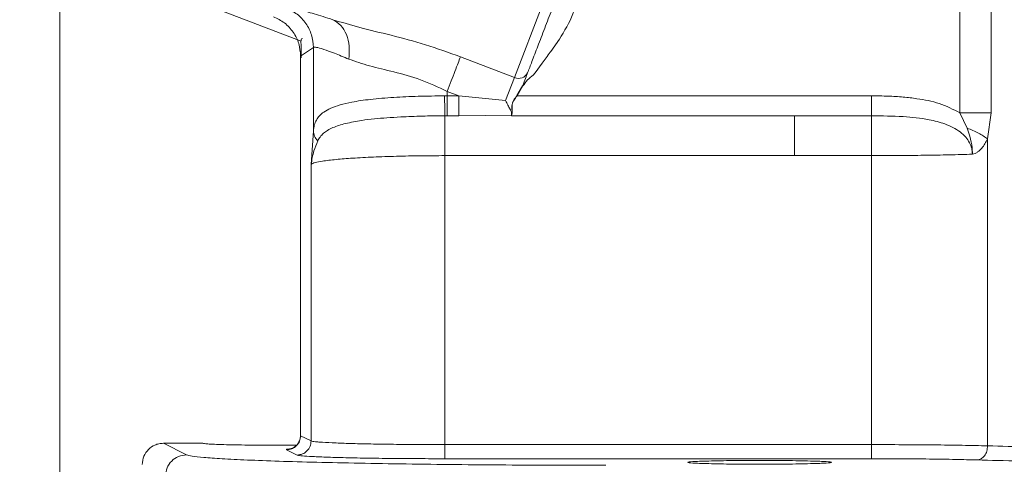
# Model space of a CAD drawing. Header units: inches. Extents: x 0.3 to 33.9, y 0.2 to 21.7.
# Tile 12 of 21: x 20.3 to 23.1, y 7 to 8.2. Entities that reach past the tile are written whole.
import ezdxf

# ---------------------------------------------------------------- set-up
doc = ezdxf.new("R2010")
doc.units = ezdxf.units.IN
doc.header["$MEASUREMENT"] = 0
doc.layers.add('SLD-0', color=7, linetype='Continuous', lineweight=15)
doc.styles.add('SLDTEXTSTYLE0', font='TXT', dxfattribs={"width": 0.75})
doc.dimstyles.new('SLDDIMSTYLE0', dxfattribs={"dimtxt": 0.25, "dimasz": 0.13, "dimexe": 0, "dimexo": 0.0625, "dimgap": 0.0625, "dimtad": 0, "dimtih": 1, "dimtoh": 1, "dimdec": 4, "dimrnd": 1e-09, "dimzin": 12, "dimdsep": 46, "dimtxsty": 'SLDTEXTSTYLE0', "dimsah": 1, "dimcen": 0.09, "dimadec": 0, "dimazin": 3, "dimtfac": 1, "dimtdec": 4, "dimtofl": 0, "dimtmove": 0, "dimatfit": 3, "dimfxl": 1, "dimfrac": 2, "dimtolj": 1, "dimtzin": 12, "dimarcsym": 0})
doc.dimstyles.new('SLDDIMSTYLE1', dxfattribs={"dimtxt": 0.25, "dimasz": 0.13, "dimexe": 0, "dimexo": 0.0625, "dimgap": 0.0625, "dimtad": 0, "dimtih": 1, "dimtoh": 1, "dimdec": 4, "dimrnd": 1e-09, "dimzin": 4, "dimdsep": 46, "dimtxsty": 'SLDTEXTSTYLE0', "dimsah": 1, "dimcen": 0.09, "dimadec": 0, "dimazin": 1, "dimtfac": 1, "dimtdec": 4, "dimtofl": 0, "dimtmove": 0, "dimatfit": 3, "dimfxl": 1, "dimfrac": 2, "dimtolj": 1, "dimtzin": 12, "dimarcsym": 0})

# ---------------------------------------------------------------- blocks, each defined once
blk = doc.blocks.new('*D9')
at = {"layer": 'SLD-0'}
for p, q in [((25.003, 14.0358), (16.8436, 14.0358)), ((16.9686, 14.0358), (16.9686, 10.1743)), ((16.4895, 9.8003), (16.4388, 9.8003)), ((16.4388, 9.8003), (16.4388, 9.4034)), ((17.4477, 9.8003), (17.4985, 9.8003)), ((17.4985, 9.8003), (17.4985, 9.4034)), ((16.4388, 9.4034), (16.4895, 9.4034)), ((17.4985, 9.4034), (17.4477, 9.4034)), ((16.9686, 5.4912), (16.9686, 9.3526)), ((23.753, 5.4912), (16.8436, 5.4912))]:
    blk.add_line(p, q, dxfattribs=at)
for points in [[(16.9686, 14.0358), (16.9486, 13.9058), (16.9886, 13.9058)], [(16.9686, 5.4912), (16.9886, 5.6212), (16.9486, 5.6212)]]:
    blk.add_solid(points, dxfattribs=at)
at = {"layer": 'SLD-0', "char_height": 0.25, "attachment_point": 1, "style": 'SLDTEXTSTYLE0'}
for s, insert in [('8.54', (16.5438, 10.1733, 0.0039)), ('217.0', (16.553, 9.7257, 0.0039))]:
    blk.add_mtext(s, dxfattribs=dict(at, insert=insert))
blk = doc.blocks.new('*D10')
at = {"layer": 'SLD-0'}
for p, q in [((25.003, 14.0358), (18.7334, 14.0358)), ((18.8584, 14.0358), (18.8584, 10.7943)), ((18.3793, 10.4203), (18.3285, 10.4203)), ((18.3285, 10.4203), (18.3285, 10.0234)), ((19.3375, 10.4203), (19.3883, 10.4203)), ((19.3883, 10.4203), (19.3883, 10.0234)), ((18.3285, 10.0234), (18.3793, 10.0234)), ((19.3883, 10.0234), (19.3375, 10.0234)), ((18.8584, 6.7312), (18.8584, 9.9726)), ((21.9421, 6.7312), (18.7334, 6.7312))]:
    blk.add_line(p, q, dxfattribs=at)
for points in [[(18.8584, 14.0358), (18.8384, 13.9058), (18.8784, 13.9058)], [(18.8584, 6.7312), (18.8784, 6.8612), (18.8384, 6.8612)]]:
    blk.add_solid(points, dxfattribs=at)
at = {"layer": 'SLD-0', "char_height": 0.25, "attachment_point": 1, "style": 'SLDTEXTSTYLE0'}
for s, insert in [('7.30', (18.4336, 10.7933, 0.0039)), ('185.5', (18.4428, 10.3457, 0.0039))]:
    blk.add_mtext(s, dxfattribs=dict(at, insert=insert))
blk = doc.blocks.new('*D12')
at = {"layer": 'SLD-0'}
for p, q in [((20.4448, 8.5977), (20.4448, 2.8465)), ((23.803, 6.9007), (23.803, 2.8465)), ((21.7372, 3.0083), (21.6864, 3.0083)), ((21.6864, 3.0083), (21.6864, 2.6114)), ((22.5107, 3.0083), (22.5614, 3.0083)), ((22.5614, 3.0083), (22.5614, 2.6114)), ((20.4448, 2.9715), (21.5976, 2.9715)), ((23.803, 2.9715), (22.6502, 2.9715)), ((21.6864, 2.6114), (21.7372, 2.6114)), ((22.5614, 2.6114), (22.5107, 2.6114))]:
    blk.add_line(p, q, dxfattribs=at)
for points in [[(20.4448, 2.9715), (20.5748, 2.9515), (20.5748, 2.9915)], [(23.803, 2.9715), (23.673, 2.9915), (23.673, 2.9515)]]:
    blk.add_solid(points, dxfattribs=at)
at = {"layer": 'SLD-0', "char_height": 0.25, "attachment_point": 1, "style": 'SLDTEXTSTYLE0'}
for s, insert in [('3.36', (21.6991, 3.3813, -1.4942)), ('85.3', (21.8007, 2.9337, -1.4942))]:
    blk.add_mtext(s, dxfattribs=dict(at, insert=insert))

msp = doc.modelspace()

# ---------------------------------------------------------------- linework, layer by layer
at = {"color": 8, "linetype": 'Continuous', "lineweight": 15}
for p, q in [((23.0842, 8.50891), (23.0842, 7.98327)), ((22.99601, 7.98327), (22.99601, 8.471)), ((22.52695, 7.8616), (22.52695, 7.97474))]:
    msp.add_line(p, q, dxfattribs=at)
at = {"color": 7, "linetype": 'Continuous', "lineweight": 15}
for p, q in [((20.76562, 8.32541), (21.12866, 8.18606)), ((21.73305, 8.08311), (21.81132, 8.28703)), ((21.86067, 8.19173), (21.83663, 8.15747)), ((21.12703, 8.14379), (21.16302, 8.16853)), ((21.16302, 8.16853), (21.16302, 7.93192)), ((21.12651, 8.14405), (21.12651, 7.06329)), ((21.12703, 8.14379), (21.12703, 7.06721)), ((21.58007, 8.14184), (21.73305, 8.08311)), ((21.81154, 8.12381), (21.79208, 8.09665)), ((21.79208, 8.09665), (21.78649, 8.08994)), ((21.70791, 8.01763), (21.73305, 8.08311)), ((21.5425, 8.04396), (21.57546, 8.03131)), ((21.5425, 8.04396), (21.5425, 8.03131)), ((21.7402, 8.03184), (21.75622, 8.05977)), ((21.75718, 8.0594), (21.74089, 8.03131)), ((21.5425, 8.03131), (21.53503, 8.03129)), ((21.5425, 8.03131), (21.57546, 8.03131)), ((21.57546, 8.03131), (21.70791, 8.01763)), ((21.74089, 8.03131), (22.74544, 8.03131)), ((23.01611, 7.93983), (22.99601, 7.98327)), ((23.0842, 7.98327), (23.0745, 7.9092)), ((21.53621, 7.97472), (21.5425, 7.97474)), ((21.57546, 7.97474), (21.5425, 7.97474)), ((21.57546, 7.97474), (21.72432, 7.97668)), ((21.72429, 7.97474), (21.72599, 7.9791)), ((21.72435, 7.97668), (21.72429, 7.97474)), ((22.74544, 7.97474), (21.72429, 7.97474)), ((21.72447, 7.97704), (21.72485, 7.97805)), ((21.72485, 7.97803), (21.72506, 7.97859)), ((21.15673, 7.83677), (21.16302, 7.93192)), ((23.0745, 7.9092), (23.0745, 7.03842)), ((21.53621, 7.8616), (22.74544, 7.8616)), ((21.53621, 7.04194), (21.53621, 7.8616)), ((22.74544, 7.04194), (22.74544, 7.8616)), ((21.15673, 7.05237), (21.15673, 7.83677)), ((21.12703, 7.06721), (21.15673, 7.05237)), ((20.84953, 7.04566), (20.73803, 7.04566)), ((20.80374, 7.01283), (20.73803, 7.04566)), ((20.84953, 7.04581), (20.84953, 7.04566)), ((22.74544, 7.04194), (21.53621, 7.04194)), ((21.11679, 7.01238), (21.08708, 7.02722)), ((22.74544, 7.00196), (21.53621, 7.00196))]:
    msp.add_line(p, q, dxfattribs=at)
msp.add_circle((25.05303, 10.95577), 2.95632, dxfattribs=at)
msp.add_arc((21.74483, 8.10885), 0.0283, 245.40371, 334.88294, dxfattribs=at)
at = {"color": 8, "linetype": 'Continuous', "lineweight": 15}
msp.add_open_spline([(23.11163, 8.56452), (23.11253, 8.56368), (23.12386, 8.55302), (23.14684, 8.5321), (23.17991, 8.50253), (23.21497, 8.47208), (23.25433, 8.43888), (23.29419, 8.40651), (23.34169, 8.36919), (23.39249, 8.33096), (23.45227, 8.28817), (23.51208, 8.24758), (23.57308, 8.20825), (23.61503, 8.18305), (23.63539, 8.17083)], degree=3, knots=[0, 0, 0, 0, 0.0065765, 0.0831369, 0.15832, 0.2288135, 0.3090905, 0.4033546, 0.4673435, 0.5846618, 0.687998, 0.7906339, 0.8983971, 1, 1, 1, 1], dxfattribs=at)
at = {"color": 7, "linetype": 'Continuous', "lineweight": 15}
for points, knots in [([(21.92402, 8.38511), (21.92171, 8.36481), (21.91706, 8.32376), (21.89966, 8.25674), (21.87477, 8.21524), (21.86067, 8.19173)], [0, 0, 0, 0, 0.2980609, 0.6024881, 1, 1, 1, 1]), ([(21.08613, 8.2804), (21.08905, 8.28089), (21.09495, 8.28186), (21.12282, 8.27582), (21.16294, 8.26479), (21.19985, 8.2531), (21.21825, 8.24727)], [0, 0, 0, 0, 0.2463572, 0.4969822, 0.7491903, 1, 1, 1, 1]), ([(21.77045, 8.09683), (21.77424, 8.10671), (21.78196, 8.12681), (21.79895, 8.17108), (21.8185, 8.22201), (21.83247, 8.2584), (21.83933, 8.27628)], [0, 0, 0, 0, 0.2455359, 0.5, 0.7544641, 1, 1, 1, 1]), ([(21.21825, 8.24727), (21.24328, 8.23973), (21.29482, 8.22421), (21.38486, 8.20322), (21.48164, 8.17728), (21.54704, 8.15373), (21.58007, 8.14184)], [0, 0, 0, 0, 0.2317032, 0.4771078, 0.7358406, 1, 1, 1, 1]), ([(21.21825, 8.24727), (21.22617, 8.24246), (21.24198, 8.23284), (21.25789, 8.20588), (21.26633, 8.17255), (21.2644, 8.14778), (21.26343, 8.13539)], [0, 0, 0, 0, 0.2500778, 0.5, 0.7499222, 1, 1, 1, 1]), ([(21.13205, 8.19382), (21.13119, 8.19355), (21.1278, 8.1925), (21.12766, 8.18324), (21.12922, 8.16553), (21.12865, 8.14758), (21.12837, 8.13887)], [0, 0, 0, 0, 0.1098894, 0.4318457, 0.7244189, 1, 1, 1, 1]), ([(21.16302, 8.16853), (21.16526, 8.16901), (21.16976, 8.16997), (21.19086, 8.16396), (21.22128, 8.15295), (21.24919, 8.14133), (21.26343, 8.13539)], [0, 0, 0, 0, 0.2464012, 0.4948313, 0.7420542, 1, 1, 1, 1]), ([(21.83663, 8.15747), (21.83601, 8.15664), (21.82772, 8.14537), (21.81932, 8.13417), (21.81154, 8.12381)], [0, 0, 0, 0, 0.0742359, 1, 1, 1, 1]), ([(21.26343, 8.13539), (21.28241, 8.12878), (21.32031, 8.11557), (21.3909, 8.10002), (21.46706, 8.07856), (21.5172, 8.05556), (21.5425, 8.04396)], [0, 0, 0, 0, 0.2480473, 0.4955223, 0.7453759, 1, 1, 1, 1]), ([(21.78649, 8.08994), (21.7808, 8.08562), (21.76943, 8.07698), (21.76126, 8.06526), (21.75718, 8.0594)], [0, 0, 0, 0, 0.4999043, 1, 1, 1, 1]), ([(21.75622, 8.05977), (21.75624, 8.05977), (21.75626, 8.05977), (21.75638, 8.05973), (21.7565, 8.05968), (21.75666, 8.05962), (21.75688, 8.05953), (21.75706, 8.05945), (21.75718, 8.0594)], [0, 0, 0, 0, 0.2394381, 0.3683498, 0.5000025, 0.6316548, 0.7605653, 1, 1, 1, 1]), ([(21.16302, 7.93192), (21.16375, 7.93743), (21.16529, 7.949), (21.17108, 7.96277), (21.17999, 7.97506), (21.19309, 7.98625), (21.21205, 7.99664), (21.23843, 8.00598), (21.27518, 8.01454), (21.32537, 8.02179), (21.38922, 8.0271), (21.46058, 8.03039), (21.51004, 8.03098), (21.53503, 8.03129)], [0, 0, 0, 0, 0.0579426, 0.1216755, 0.181869, 0.2455387, 0.3241256, 0.4077994, 0.4967193, 0.616055, 0.745644, 0.8714751, 1, 1, 1, 1]), ([(21.53503, 8.03129), (21.53509, 8.02513), (21.5352, 8.01282), (21.53548, 7.99616), (21.53583, 7.98247), (21.53609, 7.97731), (21.53621, 7.97472)], [0, 0, 0, 0, 0.2500694, 0.5, 0.7499306, 1, 1, 1, 1]), ([(21.72485, 7.97803), (21.72499, 7.98004), (21.72527, 7.98408), (21.72072, 7.99382), (21.71464, 8.00501), (21.71016, 8.01342), (21.70791, 8.01763)], [0, 0, 0, 0, 0.2475044, 0.4968355, 0.74808, 1, 1, 1, 1]), ([(21.72506, 7.97859), (21.72562, 7.98179), (21.72674, 7.98823), (21.72535, 7.99999), (21.72707, 8.01027), (21.73148, 8.02043), (21.73671, 8.02727), (21.7402, 8.03184)], [0, 0, 0, 0, 0.2464021, 0.4958871, 0.6206652, 0.7467277, 1, 1, 1, 1]), ([(21.72599, 7.9791), (21.72653, 7.98224), (21.7276, 7.98851), (21.72602, 8.00009), (21.72762, 8.01025), (21.73214, 8.02024), (21.73739, 8.02688), (21.74089, 8.03131)], [0, 0, 0, 0, 0.2491913, 0.4986903, 0.6236762, 0.748911, 1, 1, 1, 1]), ([(21.7402, 8.03184), (21.74024, 8.03181), (21.74032, 8.03175), (21.74049, 8.03162), (21.74069, 8.03147), (21.74083, 8.03136), (21.74089, 8.03131)], [0, 0, 0, 0, 0.24558467, 0.4998365, 0.75418599, 1, 1, 1, 1]), ([(22.74544, 8.03131), (22.76116, 8.03115), (22.79119, 8.03084), (22.83409, 8.02819), (22.88248, 8.02253), (22.93795, 8.01202), (22.97668, 7.99284), (22.99601, 7.98327)], [0, 0, 0, 0, 0.1828588, 0.3492415, 0.4995401, 0.7500984, 1, 1, 1, 1]), ([(21.53621, 7.97472), (21.52438, 7.97463), (21.50301, 7.97447), (21.47126, 7.97379), (21.44107, 7.97278), (21.40706, 7.97112), (21.37172, 7.96911), (21.33466, 7.96615), (21.29447, 7.96104), (21.25328, 7.95293), (21.22304, 7.94385), (21.20344, 7.93371), (21.19136, 7.92505), (21.18187, 7.9154), (21.17747, 7.90717), (21.17543, 7.90334)], [0, 0, 0, 0, 0.0689087, 0.1244724, 0.1868336, 0.249299, 0.3327165, 0.4117145, 0.5002568, 0.6262362, 0.7523283, 0.8167431, 0.8763726, 0.9423964, 1, 1, 1, 1]), ([(21.72435, 7.97668), (21.72436, 7.97673), (21.72439, 7.97685), (21.72444, 7.97697), (21.72446, 7.97703)], [0, 0, 0, 0, 0.499759, 1, 1, 1, 1]), ([(21.72599, 7.9791), (21.72589, 7.9791), (21.72569, 7.97911), (21.72541, 7.979), (21.72518, 7.97883), (21.7251, 7.97867), (21.72506, 7.97859)], [0, 0, 0, 0, 0.2437591, 0.5000011, 0.7562425, 1, 1, 1, 1]), ([(22.74544, 7.97474), (22.77535, 7.97438), (22.83001, 7.97372), (22.89984, 7.96657), (22.95458, 7.95278), (22.99007, 7.93544), (23.01243, 7.91539), (23.02324, 7.89917), (23.03023, 7.88259), (23.03102, 7.87118), (23.03141, 7.86563)], [0, 0, 0, 0, 0.2680264, 0.4898929, 0.6301167, 0.776379, 0.8408374, 0.898137, 0.9503734, 1, 1, 1, 1]), ([(23.01611, 7.93983), (23.02736, 7.93511), (23.04986, 7.92567), (23.06629, 7.91469), (23.0745, 7.9092)], [0, 0, 0, 0, 0.4999971, 1, 1, 1, 1]), ([(23.03141, 7.86563), (23.0314, 7.86737), (23.03138, 7.86978), (23.03103, 7.87582), (23.02988, 7.89131), (23.02532, 7.91389), (23.01886, 7.93208), (23.01611, 7.93983)], [0, 0, 0, 0, 0.0680207, 0.0940335, 0.2360245, 0.6745334, 1, 1, 1, 1]), ([(21.15673, 7.83677), (21.15878, 7.84959), (21.16242, 7.87229), (21.17148, 7.89392), (21.17543, 7.90334)], [0, 0, 0, 0, 0.5644683, 1, 1, 1, 1]), ([(23.0745, 7.9092), (23.06946, 7.89968), (23.0617, 7.88502), (23.04835, 7.87311), (23.03929, 7.86746), (23.03407, 7.86624), (23.03141, 7.86563)], [0, 0, 0, 0, 0.47103942, 0.72594523, 0.86030153, 1, 1, 1, 1]), ([(21.53621, 7.8616), (21.51309, 7.86151), (21.46623, 7.86133), (21.39742, 7.85992), (21.33186, 7.85767), (21.28351, 7.8551), (21.24973, 7.85267), (21.22696, 7.85069), (21.20614, 7.84847), (21.18523, 7.84563), (21.16475, 7.84173), (21.15963, 7.83856), (21.15673, 7.83677)], [0, 0, 0, 0, 0.1200646, 0.2433214, 0.3697878, 0.49948, 0.5598386, 0.6232342, 0.6896676, 0.7591393, 0.8642527, 1, 1, 1, 1]), ([(22.74544, 7.8616), (22.77054, 7.86165), (22.8213, 7.86175), (22.89586, 7.86255), (22.96801, 7.86378), (23.01013, 7.86501), (23.03141, 7.86563)], [0, 0, 0, 0, 0.2417633, 0.4890119, 0.7417547, 1, 1, 1, 1]), ([(21.12653, 7.06775), (21.12613, 7.06356), (21.12528, 7.0549), (21.12002, 7.04535), (21.11457, 7.03909), (21.10974, 7.03518), (21.1049, 7.03239), (21.10083, 7.03074), (21.09825, 7.03012), (21.09841, 7.03014), (21.09848, 7.03015)], [0, 0, 0, 0, 0.1447361, 0.2995083, 0.3850998, 0.4786527, 0.5847954, 0.7117129, 0.8720685, 1, 1, 1, 1]), ([(20.67803, 6.98572), (20.67894, 6.9936), (20.68075, 7.0093), (20.69437, 7.02888), (20.71046, 7.03986), (20.72546, 7.04488), (20.73376, 7.0454), (20.73803, 7.04566)], [0, 0, 0, 0, 0.2507334, 0.499136, 0.7346555, 0.8637239, 1, 1, 1, 1]), ([(20.84953, 7.04566), (20.85224, 7.04499), (20.85643, 7.04396), (20.8818, 7.04272), (20.90806, 7.04187), (20.94068, 7.04117), (20.98797, 7.04054), (21.04963, 7.04018), (21.09544, 7.0405), (21.11644, 7.04065)], [0, 0, 0, 0, 0.1991325, 0.3063225, 0.4157803, 0.5252304, 0.6323992, 0.8314683, 1, 1, 1, 1]), ([(21.15673, 7.05237), (21.15789, 7.05197), (21.16006, 7.05122), (21.16798, 7.05017), (21.17758, 7.04927), (21.19479, 7.04802), (21.22445, 7.04653), (21.27387, 7.04489), (21.33187, 7.04359), (21.39742, 7.04265), (21.46623, 7.04206), (21.51309, 7.04198), (21.53621, 7.04194)], [0, 0, 0, 0, 0.07173535, 0.13580212, 0.19219816, 0.24092159, 0.37658012, 0.50018669, 0.62991258, 0.75645523, 0.87981687, 1, 1, 1, 1]), ([(23.0745, 7.03842), (23.05139, 7.03897), (23.00588, 7.04003), (22.92242, 7.04111), (22.83494, 7.04181), (22.77495, 7.0419), (22.74544, 7.04194)], [0, 0, 0, 0, 0.2619814, 0.5159738, 0.7619793, 1, 1, 1, 1]), ([(23.04459, 6.99844), (23.04846, 6.99914), (23.05619, 7.00054), (23.06604, 7.00974), (23.07292, 7.02291), (23.07396, 7.03325), (23.07448, 7.03842)], [0, 0, 0, 0, 0.2501722, 0.5000041, 0.7498348, 1, 1, 1, 1]), ([(23.63539, 7.03147), (23.58296, 7.03156), (23.47731, 7.03174), (23.32756, 7.03315), (23.18805, 7.03531), (23.113, 7.03737), (23.0745, 7.03842)], [0, 0, 0, 0, 0.2480983, 0.4999724, 0.7435162, 1, 1, 1, 1]), ([(20.80374, 7.01283), (20.80781, 7.0116), (20.81606, 7.00911), (20.85039, 7.00541), (20.90223, 7.00173), (20.97359, 6.99817), (21.06368, 6.99482), (21.17056, 6.99179), (21.29177, 6.98915), (21.42432, 6.98697), (21.56391, 6.98529), (21.70688, 6.98413), (21.84978, 6.98342), (21.94512, 6.98334), (21.99211, 6.9833)], [0, 0, 0, 0, 0.07803454, 0.15831419, 0.24071006, 0.326281, 0.41279174, 0.50005352, 0.58730119, 0.6738003, 0.75936371, 0.84172729, 0.92198689, 1, 1, 1, 1]), ([(21.08708, 7.02722), (21.0862, 7.02817), (21.08508, 7.02937), (21.10108, 7.03048), (21.10446, 7.03072)], [0, 0, 0, 0, 0.78901656, 1, 1, 1, 1]), ([(21.53621, 7.00196), (21.51133, 7.00199), (21.46018, 7.00206), (21.38426, 7.00263), (21.31107, 7.00359), (21.24521, 7.00493), (21.19066, 7.00658), (21.15058, 7.00844), (21.12469, 7.0104), (21.11937, 7.01173), (21.11679, 7.01238)], [0, 0, 0, 0, 0.117056, 0.2406517, 0.3690304, 0.4999463, 0.630871, 0.7592742, 0.882905, 1, 1, 1, 1]), ([(22.42803, 6.99698), (22.40243, 6.99691), (22.36305, 6.9968), (22.31566, 6.99614), (22.2831, 6.99545), (22.25667, 6.99459), (22.23209, 6.99335), (22.21961, 6.99165), (22.23209, 6.98995), (22.25667, 6.98871), (22.2831, 6.98786), (22.31566, 6.98716), (22.36305, 6.98652), (22.42803, 6.98619), (22.493, 6.98652), (22.54039, 6.98716), (22.57295, 6.98786), (22.59938, 6.98871), (22.62397, 6.98995), (22.63644, 6.99165), (22.62397, 6.99335), (22.59938, 6.99459), (22.57295, 6.99545), (22.54039, 6.99614), (22.493, 6.9968), (22.45362, 6.99691), (22.42803, 6.99698)], [0, 0, 0, 0, 0.0598547, 0.0920774, 0.1249861, 0.1578971, 0.1901263, 0.25, 0.3098737, 0.3421029, 0.3750139, 0.4079226, 0.4401453, 0.5, 0.5598547, 0.5920774, 0.6249861, 0.6578971, 0.6901263, 0.75, 0.8098737, 0.8421029, 0.8750139, 0.9079226, 0.9401453, 1, 1, 1, 1]), ([(23.04459, 6.99844), (23.02484, 6.99895), (22.9849, 7), (22.91052, 7.0011), (22.82964, 7.00182), (22.7733, 7.00191), (22.74544, 7.00196)], [0, 0, 0, 0, 0.2472124, 0.5000257, 0.7528252, 1, 1, 1, 1]), ([(23.63539, 6.99148), (23.58037, 6.99157), (23.46909, 6.99174), (23.30936, 6.99318), (23.16246, 6.99535), (23.08358, 6.99742), (23.04459, 6.99844)], [0, 0, 0, 0, 0.2471748, 0.4999743, 0.7527876, 1, 1, 1, 1])]:
    msp.add_open_spline(points, degree=3, knots=knots, dxfattribs=at)
for points in [[(21.08613, 8.2804), (21.09698, 8.2751), (21.11867, 8.26448), (21.1432, 8.23727), (21.15982, 8.2046), (21.16195, 8.18055), (21.16302, 8.16853)], [(21.05014, 8.25567), (21.06098, 8.25036), (21.08267, 8.23974), (21.10721, 8.21253), (21.12382, 8.17987), (21.12596, 8.15581), (21.12703, 8.14379)], [(21.58007, 8.14184), (21.57797, 8.13634), (21.57375, 8.12535), (21.56452, 8.10131), (21.55394, 8.07374), (21.54631, 8.05389), (21.5425, 8.04396)], [(21.77045, 8.09683), (21.7685, 8.09176), (21.76461, 8.08163), (21.75902, 8.06706), (21.75622, 8.05977)], [(21.5425, 8.03131), (21.5425, 8.02515), (21.5425, 8.01283), (21.5425, 7.99618), (21.5425, 7.98245), (21.5425, 7.97731), (21.5425, 7.97474)], [(21.57546, 8.03131), (21.57546, 8.02515), (21.57546, 8.01283), (21.57546, 7.99618), (21.57546, 7.98245), (21.57546, 7.97731), (21.57546, 7.97474)], [(22.74544, 8.03131), (22.74544, 8.02515), (22.74544, 8.01283), (22.74544, 7.99618), (22.74544, 7.98245), (22.74544, 7.97731), (22.74544, 7.97474)], [(22.99601, 7.98327), (23.00427, 7.98327), (23.02079, 7.98327), (23.04445, 7.98327), (23.06632, 7.98327), (23.07824, 7.98327), (23.0842, 7.98327)], [(21.53621, 7.97472), (21.53621, 7.96958), (21.53621, 7.95929), (21.53621, 7.93184), (21.53621, 7.89855), (21.53621, 7.87392), (21.53621, 7.8616)], [(22.74544, 7.8616), (22.74544, 7.87392), (22.74544, 7.89856), (22.74544, 7.93186), (22.74544, 7.95931), (22.74544, 7.9696), (22.74544, 7.97474)], [(21.16302, 7.93192), (21.16372, 7.9268), (21.16512, 7.91654), (21.17199, 7.90774), (21.17543, 7.90334)], [(21.12703, 7.06721), (21.12642, 7.06197), (21.12521, 7.0515), (21.11597, 7.03829), (21.10277, 7.02904), (21.09231, 7.02783), (21.08708, 7.02722)], [(21.11679, 7.01238), (21.12202, 7.01299), (21.13248, 7.0142), (21.14567, 7.02345), (21.15491, 7.03666), (21.15613, 7.04713), (21.15673, 7.05237)], [(21.53621, 7.00196), (21.53621, 7.00267), (21.53621, 7.0041), (21.53621, 7.0134), (21.53621, 7.02648), (21.53621, 7.03679), (21.53621, 7.04194)], [(22.74544, 7.00196), (22.74544, 7.00267), (22.74544, 7.0041), (22.74544, 7.0134), (22.74544, 7.02648), (22.74544, 7.03679), (22.74544, 7.04194)], [(20.74382, 6.95285), (20.74473, 6.9607), (20.74655, 6.97641), (20.76041, 6.99622), (20.7802, 7.01009), (20.79589, 7.01192), (20.80374, 7.01283)]]:
    msp.add_open_spline(points, degree=3, dxfattribs=at)

# ---------------------------------------------------------------- dimensions: what is measured, and where the dimension line sits
at = {"layer": 'SLD-0'}
for base, p1, p2, dimstyle, picture, middle in [((16.96864, 14.03577), (23.80303, 5.49117), (25.05303, 14.03577), 'SLDDIMSTYLE0', '*D9', (16.96864, 9.76347)), ((18.85841, 6.73117), (25.05303, 14.03577), (21.99211, 6.73117), 'SLDDIMSTYLE1', '*D10', (18.85841, 10.38347))]:
    dim = msp.add_linear_dim(base=base, p1=p1, p2=p2, angle=90, dimstyle=dimstyle, dxfattribs=at)
    dim.commit()
    dim.dimension.update_dxf_attribs({"geometry": picture, "text_midpoint": middle, "dimtype": 160})
dim = msp.add_linear_dim(base=(20.44481, 2.97148), p1=(23.80303, 6.95067), p2=(20.44481, 8.6477), dimstyle='SLDDIMSTYLE0', dxfattribs=at)
dim.commit()
dim.dimension.update_dxf_attribs({"geometry": '*D12', "text_midpoint": (22.12392, 2.97148), "dimtype": 160})

doc.saveas('drawing.dxf')
